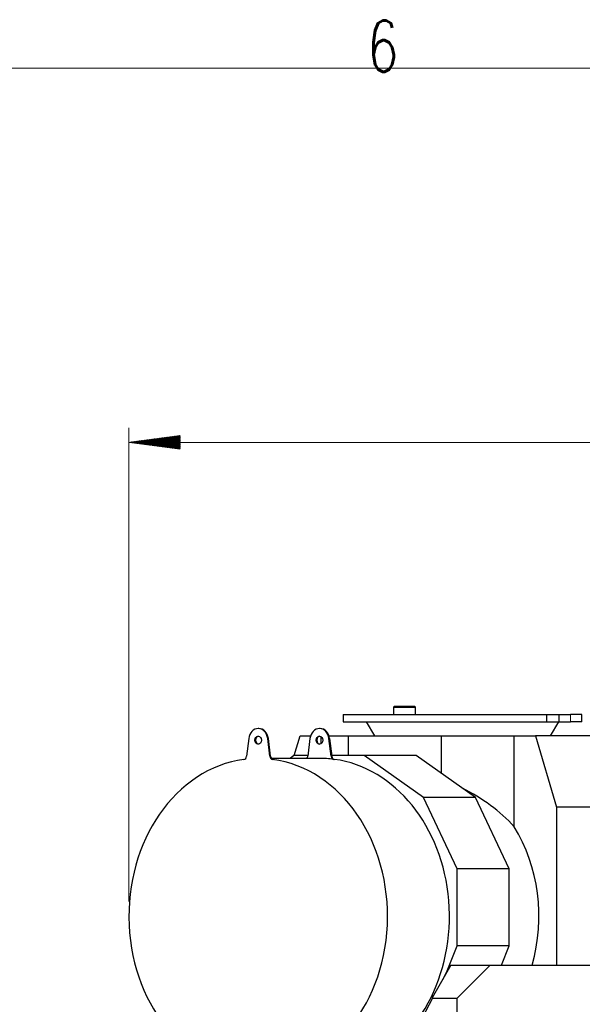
# Model space of a CAD drawing. Header units: inches. Extents: x 0 to 23760, y -13 to 16800.
# Tile 196 of 256: x 9907 to 11441, y 14047 to 16732. Entities that reach past the tile are written whole.
import ezdxf

# ---------------------------------------------------------------- set-up
doc = ezdxf.new("R2010")
doc.units = ezdxf.units.IN
for name, color, linetype, true_color in [('1', 7, 'Continuous', 0xffffff), ('210', 7, 'Continuous', 0xffffff), ('254', 7, 'Continuous', 0xffffff)]:
    doc.layers.add(name, color=color, linetype=linetype, true_color=true_color)
doc.styles.add('latin_extended', font='simplex.shx')

msp = doc.modelspace()

# ---------------------------------------------------------------- hatches: boundary and pattern name
at = {"layer": '254', "linetype": 'Continuous', "lineweight": 13}
h = msp.add_hatch(dxfattribs=at)
h.set_pattern_fill('ANSI31', color=3, scale=0.248, angle=360, style=0)
h.paths.add_polyline_path([(10205.088, 15579.302), (10345.088, 15597.733), (10345.088, 15560.87)], flags=0)

# ---------------------------------------------------------------- linework, layer by layer
at = {"layer": '1', "color": 2, "linetype": 'Continuous', "lineweight": 25}
for p, q in [((10928.34, 14859.302), (10926.34, 14857.302)), ((10926.34, 14857.302), (10926.34, 14837.037)), ((10926.34, 14857.302), (10936.019, 14857.302)), ((10937.377, 14859.302), (10928.34, 14859.302)), ((10936.019, 14857.302), (10986.64, 14857.302)), ((10984.64, 14859.302), (10937.377, 14859.302)), ((10986.64, 14857.302), (10984.64, 14859.302)), ((10986.64, 14837.037), (10986.64, 14857.302)), ((10789.667, 14837.037), (10789.667, 14817.037)), ((10789.667, 14837.037), (11343.902, 14837.037)), ((11343.902, 14837.037), (11344.649, 14837.037)), ((11344.649, 14837.037), (11378.434, 14837.037)), ((11378.434, 14837.037), (11409.01, 14837.037)), ((11378.434, 14817.037), (11378.434, 14837.037)), ((11409.01, 14837.037), (11409.559, 14837.037)), ((11439.667, 14837.037), (11409.559, 14837.037)), ((11439.667, 14817.037), (11439.667, 14837.037)), ((10559.454, 14799.018), (10557.733, 14799.018)), ((10726.365, 14799.018), (10724.644, 14799.018)), ((10789.667, 14817.037), (11343.902, 14817.037)), ((10852.413, 14817.037), (10874.667, 14779.256)), ((11343.902, 14817.037), (11344.649, 14817.037)), ((11344.649, 14817.037), (11378.434, 14817.037)), ((11354.667, 14779.256), (11376.922, 14817.037)), ((11378.434, 14817.037), (11409.01, 14817.037)), ((11409.01, 14817.037), (11409.559, 14817.037)), ((11439.667, 14817.037), (11409.559, 14817.037)), ((10531.808, 14771.748), (10525.881, 14723.331)), ((10589.586, 14723.331), (10583.658, 14771.748)), ((10591.306, 14723.331), (10585.379, 14771.748)), ((10655.767, 14724.948), (10671.958, 14779.256)), ((10671.958, 14779.256), (10700.424, 14779.256)), ((10698.719, 14771.748), (10692.792, 14723.331)), ((10729.689, 14757.902), (10729.689, 14776.132)), ((10756.496, 14723.331), (10750.569, 14771.748)), ((10750.586, 14779.256), (10804.122, 14779.256)), ((10752.29, 14771.748), (10758.217, 14723.331)), ((10804.122, 14779.256), (11057.013, 14779.256)), ((10804.122, 14724.949), (10804.122, 14779.256)), ((11057.013, 14779.256), (11255.59, 14779.256)), ((11057.013, 14676.277), (11057.013, 14779.256)), ((11255.59, 14779.256), (11313.32, 14779.256)), ((11255.59, 14531.262), (11255.59, 14779.256)), ((11542.177, 14779.256), (11313.32, 14779.256)), ((11313.32, 14779.256), (11371.267, 14584.9)), ((10724.644, 14717.518), (10593.803, 14717.518)), ((10654.942, 14724.951), (10644.394, 14717.517)), ((10692.992, 14724.951), (10654.942, 14724.951)), ((10846.359, 14724.951), (10758.017, 14724.951)), ((10987.953, 14724.951), (10846.359, 14724.951)), ((11008.242, 14610.854), (10846.359, 14724.951)), ((11149.835, 14610.854), (10987.953, 14724.951)), ((11100.358, 14416.079), (11008.242, 14610.854)), ((11149.835, 14610.854), (11008.242, 14610.854)), ((11241.952, 14416.079), (11149.835, 14610.854)), ((11576.076, 14584.9), (11371.267, 14584.9)), ((11371.267, 14584.9), (11371.267, 14153.805)), ((11100.358, 14206.826), (11100.358, 14416.079)), ((11241.952, 14416.079), (11100.358, 14416.079)), ((11241.952, 14206.826), (11241.952, 14416.079)), ((11073.131, 14138.485), (11100.358, 14206.826)), ((11241.952, 14206.826), (11100.358, 14206.826)), ((11220.826, 14153.801), (11241.952, 14206.826)), ((11082.974, 14153.802), (11031.865, 14064.697)), ((11082.974, 14153.802), (11190.49, 14153.802)), ((11100.49, 14063.802), (11190.49, 14153.802)), ((11190.49, 14153.802), (11487.49, 14153.802)), ((11076.902, 14145.577), (11059.699, 14113.224)), ((11077.94, 14145.025), (11076.902, 14145.577)), ((11033.142, 14063.278), (10994.49, 13990.583)), ((11031.865, 14064.697), (11032.481, 14063.802)), ((11032.481, 14063.802), (11033.142, 14063.278)), ((11032.481, 14063.802), (11100.49, 14063.802)), ((11100.49, 13812.813), (11100.49, 14063.802))]:
    msp.add_line(p, q, dxfattribs=at)
at = {"layer": '1', "color": 110, "linetype": 'Continuous', "lineweight": 13}
for p, q in [((11343.902, 14817.037), (11343.902, 14837.037)), ((11344.649, 14817.037), (11344.649, 14837.037)), ((11409.01, 14817.037), (11409.01, 14837.037)), ((11409.559, 14817.037), (11409.559, 14837.037)), ((10585.379, 14771.748), (10583.658, 14771.748)), ((10750.569, 14771.748), (10752.29, 14771.748)), ((10591.306, 14723.331), (10589.586, 14723.331)), ((10598.501, 14714.871), (10596.78, 14714.871)), ((10756.496, 14723.331), (10758.217, 14723.331)), ((10763.691, 14714.871), (10765.412, 14714.871))]:
    msp.add_line(p, q, dxfattribs=at)
at = {"layer": '1', "color": 2, "linetype": 'Continuous', "lineweight": 25}
for centre, major_axis, ratio, start_param, end_param in [((10557.733, 14767.018), (0, -32), 0.81915204, 1.71915435, 4.56403095), ((10559.454, 14767.018), (0, -32), 0.81915204, 1.71915435, 3.14159265), ((10724.644, 14767.018), (0, -32), 0.81915204, 1.71915435, 4.56403095), ((10726.365, 14767.018), (0, 32), 0.81915204, 4.86074701, 6.28318531), ((10559.454, 14767.018), (0, 11), 0.81915204, 0.0957204, 3.04587225), ((10726.365, 14767.018), (0, 11), 0.81915204, 0.0957204, 3.04587225), ((10557.733, 14287.018), (0, 430.5), 0.81915204, 0.11095348, 6.17223182), ((10517.779, 14724.81), (0, 10), 0.81915204, 3.25254614, 4.56403095), ((10597.687, 14724.81), (0, 10), 0.81915204, 1.71915435, 3.03063917), ((10599.408, 14724.81), (0, 10), 0.81915204, 1.71915435, 3.03063917), ((10684.69, 14724.81), (0, 10), 0.81915204, 3.89533763, 4.56403095), ((10724.644, 14287.018), (0, -430.5), 0.81915204, 3.03063917, 3.14159265), ((10764.598, 14724.81), (0, 10), 0.81915204, 1.71915435, 3.03063917), ((10766.319, 14724.81), (0, -10), 0.81915204, 4.86074701, 6.17223182), ((10726.365, 14287.018), (0, 430.5), 0.81915204, 3.45081256, 6.17223182), ((10873.083, 14287.018), (480.647, 0), 0.83918177, 0.65044095, 1.04500618), ((10992.648, 14287.018), (0, -403.35), 0.81915204, 1.2342064, 2.22123728)]:
    msp.add_ellipse(centre, major_axis=major_axis, ratio=ratio, start_param=start_param, end_param=end_param, dxfattribs=at)
for centre in [(10557.733, 14767.018), (10724.644, 14767.018)]:
    msp.add_ellipse(centre, major_axis=(0, 11), ratio=0.81915204, dxfattribs=at)
at = {"layer": '210', "color": 7, "linetype": 'Continuous', "lineweight": 18}
msp.add_line((200, 16600), (23560, 16600), dxfattribs=at)
at = {"layer": '254', "color": 3, "linetype": 'Continuous', "lineweight": 13}
for p, q in [((10205.088, 14327.018), (10205.088, 15619.302)), ((13105.892, 15579.302), (10205.088, 15579.302))]:
    msp.add_line(p, q, dxfattribs=at)

# ---------------------------------------------------------------- texts
at = {"layer": '210', "color": 211, "linetype": 'Continuous', "lineweight": 18, "insert": (10855.328, 16589.303), "char_height": 140, "attachment_point": 7, "line_spacing_factor": 0.963855, "style": 'latin_extended'}
msp.add_mtext('\\W0.7067;6', dxfattribs=at)

doc.saveas('drawing.dxf')
